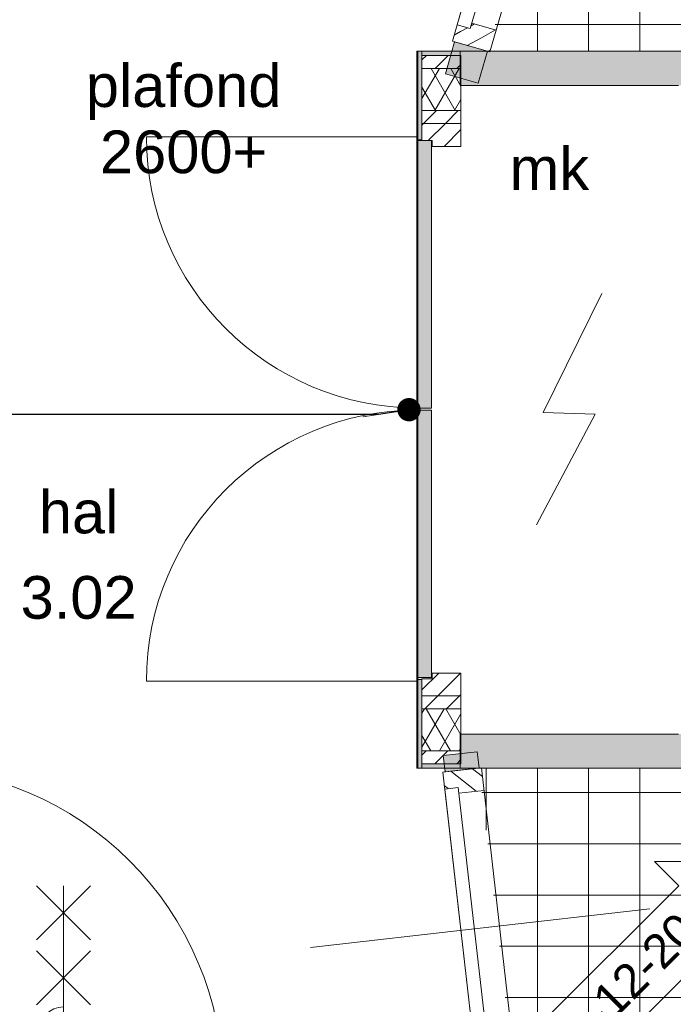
# Model space of a CAD drawing. Extents: x -329828 to 339781, y -55429 to 69176.
# Tile 7 of 140: x -251116 to -249202, y 21050 to 23935. Entities that reach past the tile are written whole.
import ezdxf
from ezdxf.enums import TextEntityAlignment as Align

# ---------------------------------------------------------------- set-up
doc = ezdxf.new("R2010")
doc.units = 0
doc.header["$LTSCALE"] = 50
doc.set_wipeout_variables(frame=1)
for name, pattern in [('_ .', [190, 90, -50, 0, -50]), ('B0701', [117.059997, 77.999997, -39.06]), ('Wipeout_Contour', [1000, 0, -1000])]:
    doc.linetypes.add(name, pattern=pattern)
doc.layers.get('0').update_dxf_attribs({"linetype": 'CONTINUOUS'})
for name, color, linetype in [('0 2D arcering', 7, 'CONTINUOUS'), ('00 Bestaand', 7, 'CONTINUOUS'), ('00 Bestaand 2D arcering', 7, 'CONTINUOUS'), ('00 Bestaand Deuren', 7, 'CONTINUOUS'), ('00 Bestaand Doorsnede-arcering', 7, 'CONTINUOUS'), ('00 Ruimtenummer', 7, 'CONTINUOUS'), ('00 tekst plafond', 7, 'CONTINUOUS'), ('22 Binnenwanden', 7, 'CONTINUOUS'), ('22 Binnenwanden 2D arcering', 7, 'CONTINUOUS'), ('22 Binnenwanden Afdek-arcering', 7, 'CONTINUOUS'), ('22 Binnenwanden Deuren', 7, 'CONTINUOUS'), ('22 Binnenwanden Deurlabels', 7, 'CONTINUOUS'), ('22 Binnenwanden Doorsnede-arcering', 7, 'CONTINUOUS'), ('A Stramien', 7, 'CONTINUOUS'), ('Tekst_dim 1_ 50', 7, 'CONTINUOUS'), ('Tekst_dim 1_ 50 2D arcering', 7, 'CONTINUOUS'), ('WM5448--', 1, 'CONTINUOUS')]:
    doc.layers.add(name, color=color, linetype=linetype)
doc.styles.add('GENERATED_STYLE_1', font='ARIAL.TTF')
doc.styles.get("Standard").update_dxf_attribs({"font": 'ARIAL.TTF'})
doc.dimstyles.new('GENERATED_STYLE__8', dxfattribs={"dimtxt": 0.18, "dimasz": 136.8, "dimexe": 0.18, "dimexo": 0.0625, "dimgap": 0.09, "dimtad": 0, "dimtih": 1, "dimtoh": 1, "dimdec": 4, "dimzin": 0, "dimdsep": 46, "dimtxsty": 'Standard', "dimcen": 0.09, "dimadec": 0, "dimazin": 0, "dimtfac": 1, "dimtdec": 4, "dimtmove": 0, "dimatfit": 3, "dimldrblk": 'ARROWHEAD_11', "dimfxl": 0, "dimtolj": 1, "dimtzin": 0, "dimarcsym": 0})
pattern_1 = [(45, (0, 0), (-31.8198, 31.8198), [])]
pattern_2 = [(45, (-352349.93, 50020.286), (-31.819805, 31.819805), [])]
pattern_3 = [(60, (-352349.93, 50020.286), (-43.30127, 25), []), (120, (-352349.93, 50020.286), (43.30127, 25), [])]

# ---------------------------------------------------------------- blocks, each defined once
blk = doc.blocks.new('D1c 1 zij bu h 15')
at = {"layer": '22 Binnenwanden 2D arcering', "linetype": 'Continuous', "lineweight": 0}
h = blk.add_hatch(dxfattribs=at)
h.set_pattern_fill('12_NAALDHOUT_0002', color=9, style=0, pattern_type=2)
h.set_pattern_definition(pattern_1)
h.paths.add_polyline_path([(-860, 0), (-860, -114), (-826.5, -114), (-826.5, 0)], flags=0)
h = blk.add_hatch(dxfattribs=at)
h.set_pattern_fill('12_NAALDHOUT_0002', color=9, style=0, pattern_type=2)
h.set_pattern_definition(pattern_1)
h.paths.add_polyline_path([(-826.5, 0), (-826.5, -114), (-810, -114), (-810, 0)], flags=0)
h = blk.add_hatch(dxfattribs=at)
h.set_pattern_fill('12_NAALDHOUT_0002', color=9, style=0, pattern_type=2)
h.set_pattern_definition(pattern_1)
h.paths.add_polyline_path([(-810, -74), (-810, 0), (-793, 0), (-793, -74)], flags=0)
h = blk.add_hatch(dxfattribs=at)
h.set_pattern_fill('12_NAALDHOUT_0002', color=9, style=0, pattern_type=2)
h.set_pattern_definition(pattern_1)
h.paths.add_polyline_path([(124, -74), (107, -74), (107, 0), (124, 0)], flags=0)
h = blk.add_hatch(dxfattribs=at)
h.set_pattern_fill('12_NAALDHOUT_0002', color=9, style=0, pattern_type=2)
h.set_pattern_definition(pattern_1)
h.paths.add_polyline_path([(124, 0), (124, -114), (140.5, -114), (140.5, 0)], flags=0)
h = blk.add_hatch(dxfattribs=at)
h.set_pattern_fill('12_NAALDHOUT_0002', color=9, style=0, pattern_type=2)
h.set_pattern_definition(pattern_1)
h.paths.add_polyline_path([(140.5, 0), (140.5, -114), (157, -114), (157, 0)], flags=0)
h = blk.add_hatch(dxfattribs=at)
h.set_pattern_fill('12_NAALDHOUT_0002', color=9, style=0, pattern_type=2)
h.set_pattern_definition(pattern_1)
h.paths.add_polyline_path([(157, -60), (157, 0), (174, 0), (174, -60)], flags=0)
h = blk.add_hatch(dxfattribs=at)
h.set_pattern_fill('12_NAALDHOUT_0002', color=9, style=0, pattern_type=2)
h.set_pattern_definition(pattern_1)
h.paths.add_polyline_path([(810, -60), (793, -60), (793, 0), (810, 0)], flags=0)
h = blk.add_hatch(dxfattribs=at)
h.set_pattern_fill('12_NAALDHOUT_0002', color=9, style=0, pattern_type=2)
h.set_pattern_definition(pattern_1)
h.paths.add_polyline_path([(810, 0), (810, -114), (826.5, -114), (826.5, 0)], flags=0)
h = blk.add_hatch(dxfattribs=at)
h.set_pattern_fill('12_NAALDHOUT_0002', color=9, style=0, pattern_type=2)
h.set_pattern_definition(pattern_1)
h.paths.add_polyline_path([(860, 0), (826.5, 0), (826.5, -114), (860, -114)], flags=0)
at = {"layer": '22 Binnenwanden Deuren', "color": 9, "linetype": 'Continuous', "lineweight": 0}
for p, q in [((-422.2, 429), (-263.8, 587.4)), ((-422.2, 587.4), (-263.8, 429)), ((-343, 587.4), (-343, -701.4)), ((-422.2, 241.7), (-263.8, 400.2)), ((-422.2, 400.2), (-263.8, 241.7)), ((-810, -114), (-810, -1048)), ((-422.2, -352.2), (-263.8, -510.7)), ((-422.2, -510.7), (-263.8, -352.2)), ((-422.2, -701.4), (-263.8, -543)), ((-422.2, -543), (-263.8, -701.4))]:
    blk.add_line(p, q, dxfattribs=at)
at = {"layer": '22 Binnenwanden Deuren', "color": 1, "linetype": 'Continuous', "lineweight": 0}
for p, q in [((-860, 0), (860, 0)), ((-860, 0), (-860, -114)), ((-793, -74), (-793, 0)), ((107, -74), (107, 0)), ((174, -60), (174, 0)), ((793, -60), (793, 0)), ((860, -114), (860, 0)), ((-860, -107), (-860, -7)), ((860, -107), (860, -7)), ((124, -74), (-810, -74)), ((-810, -74), (-810, -114)), ((124, -114), (124, -74)), ((157, -60), (810, -60)), ((157, -114), (157, -60)), ((810, -114), (810, -60)), ((-860, -114), (860, -114)), ((-810, -114), (124, -114))]:
    blk.add_line(p, q, dxfattribs=at)
at = {"layer": '22 Binnenwanden Deuren', "color": 9, "linetype": 'Continuous', "lineweight": 0}
for centre, radius, start, end in [((-343, 160), 72.3, 270, 90), ((-343, 15.3), 72.3, 90, 270), ((-343, -129.3), 72.3, 270, 90), ((-810, -114), 934, 270, 0), ((-343, -274), 72.3, 90, 270)]:
    blk.add_arc(centre, radius, start, end, dxfattribs=at)
blk = doc.blocks.new('Deur en raam marker 15+_3')
at = {"layer": '22 Binnenwanden Deurlabels', "color": 2, "lineweight": 0, "style": 'GENERATED_STYLE_1'}
blk.add_attdef('AC_WIDO_ID', text='', height=125, dxfattribs=at).set_placement((-47.4, -340.6), align=Align.BOTTOM_LEFT)
blk = doc.blocks.new('Wall_1_2', base_point=(9888.6, 20703.3))
at = {"layer": '22 Binnenwanden Doorsnede-arcering', "linetype": 'Continuous', "lineweight": 0}
for points in [[(9888.6, 20803.3), (9888.6, 20703.3), (9959.3, 20703.3), (9959.3, 20803.3)], [(11711, 20803.3), (11679.3, 20803.3), (11679.3, 20703.3), (11711, 20703.3)]]:
    blk.add_hatch(color=255, dxfattribs=at).paths.add_polyline_path(points, flags=0)
at = {"layer": '22 Binnenwanden', "color": 1, "linetype": 'Continuous', "lineweight": 0}
for p, q in [((9959.3, 20803.3), (9888.6, 20803.3)), ((9888.6, 20803.3), (9888.6, 20703.3)), ((9959.3, 20803.3), (9959.3, 20703.3)), ((11679.3, 20803.3), (11679.3, 20703.3)), ((11711, 20803.3), (11679.3, 20803.3)), ((11711, 20703.3), (11711, 20803.3)), ((9888.6, 20703.3), (9959.3, 20703.3)), ((11679.3, 20703.3), (11711, 20703.3))]:
    blk.add_line(p, q, dxfattribs=at)
for p in [(9959.3, 20803.3), (11679.3, 20803.3)]:
    blk.add_point(p, dxfattribs=at)
at = {"layer": '22 Binnenwanden Deuren', "color": 1, "linetype": 'Continuous', "lineweight": 0, "xscale": -1, "zscale": 1000, "rotation": 180}
blk.add_blockref('D1c 1 zij bu h 15', (10819.3, 20696.3), dxfattribs=at)
at = {"layer": '22 Binnenwanden Deurlabels', "color": 9, "linetype": 'Continuous', "lineweight": 0}
ref = blk.add_blockref('Deur en raam marker 15+_3', (10819.3, 20803.3), dxfattribs=at)
ref.add_attrib('AC_WIDO_ID', 'h', dxfattribs={"color": 2, "linetype": 'Continuous', "lineweight": 0, "height": 125, "style": 'GENERATED_STYLE_1'}).set_placement((10771.9, 20462.8), align=Align.BOTTOM_LEFT)
blk = doc.blocks.new('D1a bu h 15')
at = {"layer": '00 Bestaand 2D arcering', "linetype": 'Continuous', "lineweight": 0}
h = blk.add_hatch(dxfattribs=at)
h.set_pattern_fill('12_NAALDHOUT_0002', color=9, style=0, pattern_type=2)
h.set_pattern_definition(pattern_1)
h.paths.add_polyline_path([(-467, 0), (-467, -114), (-433.5, -114), (-433.5, 0)], flags=0)
h = blk.add_hatch(dxfattribs=at)
h.set_pattern_fill('12_NAALDHOUT_0002', color=9, style=0, pattern_type=2)
h.set_pattern_definition(pattern_1)
h.paths.add_polyline_path([(-433.5, 0), (-433.5, -114), (-417, -114), (-417, 0)], flags=0)
h = blk.add_hatch(dxfattribs=at)
h.set_pattern_fill('12_NAALDHOUT_0002', color=9, style=0, pattern_type=2)
h.set_pattern_definition(pattern_1)
h.paths.add_polyline_path([(417, 0), (417, -114), (433.5, -114), (433.5, 0)], flags=0)
h = blk.add_hatch(dxfattribs=at)
h.set_pattern_fill('12_NAALDHOUT_0002', color=9, style=0, pattern_type=2)
h.set_pattern_definition(pattern_1)
h.paths.add_polyline_path([(467, 0), (433.5, 0), (433.5, -114), (467, -114)], flags=0)
h = blk.add_hatch(dxfattribs=at)
h.set_pattern_fill('12_NAALDHOUT_0002', color=9, style=0, pattern_type=2)
h.set_pattern_definition(pattern_1)
h.paths.add_polyline_path([(-417, -40), (-417, -114), (-400, -114), (-400, -40)], flags=0)
h = blk.add_hatch(dxfattribs=at)
h.set_pattern_fill('12_NAALDHOUT_0002', color=9, style=0, pattern_type=2)
h.set_pattern_definition(pattern_1)
h.paths.add_polyline_path([(417, -40), (400, -40), (400, -114), (417, -114)], flags=0)
at = {"layer": '00 Bestaand Deuren', "color": 2, "linetype": 'Continuous', "lineweight": 0}
blk.add_line((0, -557), (0, 443), dxfattribs=at)
at = {"layer": '00 Bestaand Deuren', "color": 1, "linetype": 'Continuous', "lineweight": 0}
for p, q in [((-467, 0), (467, 0)), ((-467, 0), (-467, -114)), ((-417, 0), (417, 0)), ((-417, -40), (-417, 0)), ((417, 0), (417, -40)), ((467, -114), (467, 0)), ((-467, -7), (-467, -107)), ((467, -7), (467, -107)), ((417, -40), (-417, -40)), ((-400, -40), (-400, -114)), ((400, -40), (400, -114)), ((-467, -114), (467, -114))]:
    blk.add_line(p, q, dxfattribs=at)
blk = doc.blocks.new('Wall_2_2', base_point=(11642.6, 23762.7))
at = {"layer": '00 Bestaand Doorsnede-arcering', "linetype": 'Continuous', "lineweight": 0}
for points in [[(11880.5, 24767.2), (11976.6, 24739.4), (12221.9, 25589.3), (12125.8, 25617.1)], [(11594.6, 23776.5), (11690.7, 23748.8), (11717.6, 23842.1), (11621.5, 23869.8)]]:
    blk.add_hatch(color=255, dxfattribs=at).paths.add_polyline_path(points, flags=0)
at = {"layer": '00 Bestaand', "color": 1, "linetype": 'Continuous', "lineweight": 0}
for p, q in [((12125.8, 25617.1), (11880.5, 24767.2)), ((12221.9, 25589.3), (12125.8, 25617.1)), ((11976.6, 24739.4), (12221.9, 25589.3)), ((11880.5, 24767.2), (11976.6, 24739.4)), ((11621.5, 23869.8), (11594.6, 23776.5)), ((11621.5, 23869.8), (11717.6, 23842.1)), ((11690.7, 23748.8), (11717.6, 23842.1)), ((11594.6, 23776.5), (11690.7, 23748.8))]:
    blk.add_line(p, q, dxfattribs=at)
for p in [(11880.5, 24767.2), (11621.5, 23869.8)]:
    blk.add_point(p, dxfattribs=at)
at = {"layer": '00 Bestaand Deuren', "color": 1, "linetype": 'Continuous', "lineweight": 0, "xscale": -1, "zscale": 1000, "rotation": 73.90020166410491}
blk.add_blockref('D1a bu h 15', (11744.3, 24320.4), dxfattribs=at)
blk = doc.blocks.new('D1a bu h 15_6')
at = {"layer": '00 Bestaand 2D arcering', "linetype": 'Continuous', "lineweight": 0}
h = blk.add_hatch(dxfattribs=at)
h.set_pattern_fill('12_NAALDHOUT_0002', color=9, style=0, pattern_type=2)
h.set_pattern_definition(pattern_1)
h.paths.add_polyline_path([(-467, 0), (-467, -114), (-433.5, -114), (-433.5, 0)], flags=0)
h = blk.add_hatch(dxfattribs=at)
h.set_pattern_fill('12_NAALDHOUT_0002', color=9, style=0, pattern_type=2)
h.set_pattern_definition(pattern_1)
h.paths.add_polyline_path([(-433.5, 0), (-433.5, -114), (-417, -114), (-417, 0)], flags=0)
h = blk.add_hatch(dxfattribs=at)
h.set_pattern_fill('12_NAALDHOUT_0002', color=9, style=0, pattern_type=2)
h.set_pattern_definition(pattern_1)
h.paths.add_polyline_path([(417, 0), (417, -114), (433.5, -114), (433.5, 0)], flags=0)
h = blk.add_hatch(dxfattribs=at)
h.set_pattern_fill('12_NAALDHOUT_0002', color=9, style=0, pattern_type=2)
h.set_pattern_definition(pattern_1)
h.paths.add_polyline_path([(467, 0), (433.5, 0), (433.5, -114), (467, -114)], flags=0)
h = blk.add_hatch(dxfattribs=at)
h.set_pattern_fill('12_NAALDHOUT_0002', color=9, style=0, pattern_type=2)
h.set_pattern_definition(pattern_1)
h.paths.add_polyline_path([(-417, -40), (-417, -114), (-400, -114), (-400, -40)], flags=0)
h = blk.add_hatch(dxfattribs=at)
h.set_pattern_fill('12_NAALDHOUT_0002', color=9, style=0, pattern_type=2)
h.set_pattern_definition(pattern_1)
h.paths.add_polyline_path([(417, -40), (400, -40), (400, -114), (417, -114)], flags=0)
at = {"layer": '00 Bestaand Deuren', "color": 2, "linetype": 'Continuous', "lineweight": 0}
blk.add_line((0, -557), (0, 443), dxfattribs=at)
at = {"layer": '00 Bestaand Deuren', "color": 1, "linetype": 'Continuous', "lineweight": 0}
for p, q in [((-467, 0), (467, 0)), ((-467, 0), (-467, -114)), ((-417, 0), (417, 0)), ((-417, -40), (-417, 0)), ((417, 0), (417, -40)), ((467, -114), (467, 0)), ((-467, -7), (-467, -107)), ((467, -7), (467, -107)), ((417, -40), (-417, -40)), ((-400, -40), (-400, -114)), ((400, -40), (400, -114)), ((-467, -114), (467, -114))]:
    blk.add_line(p, q, dxfattribs=at)
blk = doc.blocks.new('Wall_114_2', base_point=(11813.7, 20244.9))
at = {"layer": '00 Bestaand Doorsnede-arcering', "linetype": 'Continuous', "lineweight": 0}
for points in [[(11687.5, 21790.3), (11588.1, 21778.9), (11593.6, 21731.3), (11692.9, 21742.7)], [(11699.6, 20803.3), (11768.3, 20202.1), (11859.1, 20287.7), (11798.9, 20814.7)]]:
    blk.add_hatch(color=255, dxfattribs=at).paths.add_polyline_path(points, flags=0)
at = {"layer": '00 Bestaand', "color": 1, "linetype": 'Continuous', "lineweight": 0}
for p, q in [((11687.5, 21790.3), (11588.1, 21778.9)), ((11588.1, 21778.9), (11593.6, 21731.3)), ((11692.9, 21742.7), (11687.5, 21790.3)), ((11593.6, 21731.3), (11692.9, 21742.7)), ((11699.6, 20803.3), (11798.9, 20814.7)), ((11699.6, 20803.3), (11768.3, 20202.1)), ((11859.1, 20287.7), (11798.9, 20814.7))]:
    blk.add_line(p, q, dxfattribs=at)
for p in [(11593.6, 21731.3), (11699.6, 20803.3)]:
    blk.add_point(p, dxfattribs=at)
at = {"layer": '00 Bestaand Deuren', "color": 1, "linetype": 'Continuous', "lineweight": 0, "zscale": 1000, "rotation": 96.51743171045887}
blk.add_blockref('D1a bu h 15_6', (11639.6, 21266.5), dxfattribs=at)
blk = doc.blocks.new('D1a bu h 15_7')
at = {"layer": '00 Bestaand 2D arcering', "linetype": 'Continuous', "lineweight": 0}
h = blk.add_hatch(dxfattribs=at)
h.set_pattern_fill('12_NAALDHOUT_0002', color=9, style=0, pattern_type=2)
h.set_pattern_definition(pattern_1)
h.paths.add_polyline_path([(-467, 0), (-467, -114), (-433.5, -114), (-433.5, 0)], flags=0)
h = blk.add_hatch(dxfattribs=at)
h.set_pattern_fill('12_NAALDHOUT_0002', color=9, style=0, pattern_type=2)
h.set_pattern_definition(pattern_1)
h.paths.add_polyline_path([(-433.5, 0), (-433.5, -114), (-417, -114), (-417, 0)], flags=0)
h = blk.add_hatch(dxfattribs=at)
h.set_pattern_fill('12_NAALDHOUT_0002', color=9, style=0, pattern_type=2)
h.set_pattern_definition(pattern_1)
h.paths.add_polyline_path([(-417, -74), (-417, 0), (-400, 0), (-400, -74)], flags=0)
h = blk.add_hatch(dxfattribs=at)
h.set_pattern_fill('12_NAALDHOUT_0002', color=9, style=0, pattern_type=2)
h.set_pattern_definition(pattern_1)
h.paths.add_polyline_path([(417, -74), (400, -74), (400, 0), (417, 0)], flags=0)
h = blk.add_hatch(dxfattribs=at)
h.set_pattern_fill('12_NAALDHOUT_0002', color=9, style=0, pattern_type=2)
h.set_pattern_definition(pattern_1)
h.paths.add_polyline_path([(417, 0), (417, -114), (433.5, -114), (433.5, 0)], flags=0)
h = blk.add_hatch(dxfattribs=at)
h.set_pattern_fill('12_NAALDHOUT_0002', color=9, style=0, pattern_type=2)
h.set_pattern_definition(pattern_1)
h.paths.add_polyline_path([(467, 0), (433.5, 0), (433.5, -114), (467, -114)], flags=0)
at = {"layer": '00 Bestaand Deuren', "color": 2, "linetype": 'Continuous', "lineweight": 0}
blk.add_line((0, -557), (0, 443), dxfattribs=at)
at = {"layer": '00 Bestaand Deuren', "color": 1, "linetype": 'Continuous', "lineweight": 0}
for p, q in [((-467, 0), (467, 0)), ((-467, 0), (-467, -114)), ((-400, -74), (-400, 0)), ((400, -74), (400, 0)), ((467, -114), (467, 0)), ((-467, -7), (-467, -107)), ((467, -7), (467, -107)), ((417, -74), (-417, -74)), ((-417, -74), (-417, -114)), ((417, -114), (417, -74)), ((-467, -114), (467, -114)), ((-417, -114), (417, -114))]:
    blk.add_line(p, q, dxfattribs=at)
blk = doc.blocks.new('Wall_115_2', base_point=(13877.3, 21842.1))
at = {"layer": '00 Bestaand Doorsnede-arcering', "linetype": 'Continuous', "lineweight": 0}
for points in [[(11637.8, 21842.1), (11637.8, 21742.1), (12377.3, 21742.1), (12377.3, 21842.1)], [(13827.3, 21842.1), (13311.3, 21842.1), (13311.3, 21742.1), (13827.3, 21742.1)]]:
    blk.add_hatch(color=255, dxfattribs=at).paths.add_polyline_path(points, flags=0)
at = {"layer": '00 Bestaand', "color": 1, "linetype": 'Continuous', "lineweight": 0}
for p, q in [((12277.3, 21842.1), (11637.8, 21842.1)), ((11637.8, 21842.1), (11637.8, 21742.1)), ((12377.3, 21742.1), (12377.3, 21842.1)), ((13311.3, 21742.1), (13311.3, 21842.1)), ((13497.3, 21842.1), (13311.3, 21842.1)), ((13827.3, 21842.1), (13597.3, 21842.1)), ((11637.8, 21742.1), (12377.3, 21742.1)), ((13311.3, 21742.1), (13827.3, 21742.1))]:
    blk.add_line(p, q, dxfattribs=at)
for p in [(12377.3, 21742.1), (13311.3, 21742.1)]:
    blk.add_point(p, dxfattribs=at)
at = {"layer": '00 Bestaand Deuren', "color": 1, "linetype": 'Continuous', "lineweight": 0, "zscale": 1000, "rotation": 180}
blk.add_blockref('D1a bu h 15_7', (12844.3, 21735.1), dxfattribs=at)
blk = doc.blocks.new('D1a bu h 15_8')
at = {"layer": '00 Bestaand 2D arcering', "linetype": 'Continuous', "lineweight": 0}
h = blk.add_hatch(dxfattribs=at)
h.set_pattern_fill('12_NAALDHOUT_0002', color=9, style=0, pattern_type=2)
h.set_pattern_definition(pattern_1)
h.paths.add_polyline_path([(-467, 0), (-467, -114), (-433.5, -114), (-433.5, 0)], flags=0)
h = blk.add_hatch(dxfattribs=at)
h.set_pattern_fill('12_NAALDHOUT_0002', color=9, style=0, pattern_type=2)
h.set_pattern_definition(pattern_1)
h.paths.add_polyline_path([(-433.5, 0), (-433.5, -114), (-417, -114), (-417, 0)], flags=0)
h = blk.add_hatch(dxfattribs=at)
h.set_pattern_fill('12_NAALDHOUT_0002', color=9, style=0, pattern_type=2)
h.set_pattern_definition(pattern_1)
h.paths.add_polyline_path([(-417, -74), (-417, 0), (-400, 0), (-400, -74)], flags=0)
h = blk.add_hatch(dxfattribs=at)
h.set_pattern_fill('12_NAALDHOUT_0002', color=9, style=0, pattern_type=2)
h.set_pattern_definition(pattern_1)
h.paths.add_polyline_path([(417, -74), (400, -74), (400, 0), (417, 0)], flags=0)
h = blk.add_hatch(dxfattribs=at)
h.set_pattern_fill('12_NAALDHOUT_0002', color=9, style=0, pattern_type=2)
h.set_pattern_definition(pattern_1)
h.paths.add_polyline_path([(417, 0), (417, -114), (433.5, -114), (433.5, 0)], flags=0)
h = blk.add_hatch(dxfattribs=at)
h.set_pattern_fill('12_NAALDHOUT_0002', color=9, style=0, pattern_type=2)
h.set_pattern_definition(pattern_1)
h.paths.add_polyline_path([(467, 0), (433.5, 0), (433.5, -114), (467, -114)], flags=0)
at = {"layer": '00 Bestaand Deuren', "color": 2, "linetype": 'Continuous', "lineweight": 0}
blk.add_line((0, -557), (0, 443), dxfattribs=at)
at = {"layer": '00 Bestaand Deuren', "color": 1, "linetype": 'Continuous', "lineweight": 0}
for p, q in [((-467, 0), (467, 0)), ((-467, 0), (-467, -114)), ((-400, -74), (-400, 0)), ((400, -74), (400, 0)), ((467, -114), (467, 0)), ((-467, -7), (-467, -107)), ((467, -7), (467, -107)), ((417, -74), (-417, -74)), ((-417, -74), (-417, -114)), ((417, -114), (417, -74)), ((-467, -114), (467, -114)), ((-417, -114), (417, -114))]:
    blk.add_line(p, q, dxfattribs=at)
blk = doc.blocks.new('Wall_117_2', base_point=(11637.8, 23742.1))
at = {"layer": '00 Bestaand Doorsnede-arcering', "linetype": 'Continuous', "lineweight": 0}
for points in [[(11637.8, 23842.1), (11637.8, 23742.1), (12377.3, 23742.1), (12377.3, 23842.1)], [(13827.3, 23842.1), (13311.3, 23842.1), (13311.3, 23742.1), (13827.3, 23742.1)]]:
    blk.add_hatch(color=255, dxfattribs=at).paths.add_polyline_path(points, flags=0)
at = {"layer": '00 Bestaand', "color": 1, "linetype": 'Continuous', "lineweight": 0}
for p, q in [((12377.3, 23842.1), (11637.8, 23842.1)), ((11637.8, 23842.1), (11637.8, 23742.1)), ((12377.3, 23842.1), (12377.3, 23742.1)), ((13311.3, 23842.1), (13311.3, 23742.1)), ((13827.3, 23842.1), (13311.3, 23842.1)), ((11637.8, 23742.1), (12277.3, 23742.1)), ((13311.3, 23742.1), (13497.3, 23742.1)), ((13597.3, 23742.1), (13827.3, 23742.1))]:
    blk.add_line(p, q, dxfattribs=at)
for p in [(12377.3, 23842.1), (13311.3, 23842.1)]:
    blk.add_point(p, dxfattribs=at)
at = {"layer": '00 Bestaand Deuren', "color": 1, "linetype": 'Continuous', "lineweight": 0, "zscale": 1000}
blk.add_blockref('D1a bu h 15_8', (12844.3, 23849.1), dxfattribs=at)
blk = doc.blocks.new('Wall_122_2', base_point=(11513.4, 23842.1))
at = {"layer": '22 Binnenwanden Doorsnede-arcering', "linetype": 'Continuous', "lineweight": 0}
blk.add_hatch(color=9, dxfattribs=at).paths.add_polyline_path([(11525.9, 23829.6), (11637.8, 23829.6), (11637.8, 23842.1), (11513.4, 23842.1)], flags=0)
at = {"layer": '22 Binnenwanden', "color": 1, "linetype": 'Continuous', "lineweight": 0}
for p, q in [((11637.8, 23842.1), (11513.4, 23842.1)), ((11525.9, 23829.6), (11637.8, 23829.6)), ((11637.8, 23829.6), (11637.8, 23842.1))]:
    blk.add_line(p, q, dxfattribs=at)
blk = doc.blocks.new('Wall_123_2', base_point=(11513.4, 22797))
at = {"layer": '22 Binnenwanden Doorsnede-arcering', "linetype": 'Continuous', "lineweight": 0}
blk.add_hatch(color=9, dxfattribs=at).paths.add_polyline_path([(11553.4, 22797), (11553.4, 23580.5), (11513.4, 23580.5), (11513.4, 22797)], flags=0)
at = {"layer": '22 Binnenwanden', "color": 1, "linetype": 'Continuous', "lineweight": 0}
for p, q in [((11553.4, 23580.5), (11513.4, 23580.5)), ((11513.4, 23580.5), (11513.4, 22797)), ((11553.4, 22797), (11553.4, 23580.5)), ((11513.4, 22797), (11553.4, 22797))]:
    blk.add_line(p, q, dxfattribs=at)
blk = doc.blocks.new('Wall_124_2', base_point=(11513.4, 22008))
at = {"layer": '22 Binnenwanden Doorsnede-arcering', "linetype": 'Continuous', "lineweight": 0}
blk.add_hatch(color=9, dxfattribs=at).paths.add_polyline_path([(11553.4, 22008), (11553.4, 22791), (11513.4, 22791), (11513.4, 22008)], flags=0)
at = {"layer": '22 Binnenwanden', "color": 1, "linetype": 'Continuous', "lineweight": 0}
for p, q in [((11553.4, 22791), (11513.4, 22791)), ((11513.4, 22791), (11513.4, 22008)), ((11553.4, 22008), (11553.4, 22791)), ((11513.4, 22008), (11553.4, 22008))]:
    blk.add_line(p, q, dxfattribs=at)
blk = doc.blocks.new('Wall_125_2', base_point=(11513.4, 23582.5))
at = {"layer": '22 Binnenwanden Doorsnede-arcering', "linetype": 'Continuous', "lineweight": 0}
blk.add_hatch(color=9, dxfattribs=at).paths.add_polyline_path([(11525.9, 23582.5), (11525.9, 23829.6), (11513.4, 23842.1), (11513.4, 23582.5)], flags=0)
at = {"layer": '22 Binnenwanden', "color": 1, "linetype": 'Continuous', "lineweight": 0}
for p, q in [((11513.4, 23842.1), (11513.4, 23582.5)), ((11525.9, 23582.5), (11525.9, 23829.6)), ((11513.4, 23582.5), (11525.9, 23582.5))]:
    blk.add_line(p, q, dxfattribs=at)
blk = doc.blocks.new('Wall_126_2', base_point=(11513.4, 21742.1))
at = {"layer": '22 Binnenwanden Doorsnede-arcering', "linetype": 'Continuous', "lineweight": 0}
blk.add_hatch(color=9, dxfattribs=at).paths.add_polyline_path([(11513.4, 21742.1), (11637.8, 21742.1), (11637.8, 21754.6), (11525.9, 21754.6)], flags=0)
at = {"layer": '22 Binnenwanden', "color": 1, "linetype": 'Continuous', "lineweight": 0}
for p, q in [((11637.8, 21754.6), (11525.9, 21754.6)), ((11637.8, 21742.1), (11637.8, 21754.6)), ((11513.4, 21742.1), (11637.8, 21742.1))]:
    blk.add_line(p, q, dxfattribs=at)
blk = doc.blocks.new('Wall_127_2', base_point=(11513.4, 22001.6))
at = {"layer": '22 Binnenwanden Doorsnede-arcering', "linetype": 'Continuous', "lineweight": 0}
blk.add_hatch(color=9, dxfattribs=at).paths.add_polyline_path([(11513.4, 22001.6), (11513.4, 21742.1), (11525.9, 21754.6), (11525.9, 22001.6)], flags=0)
at = {"layer": '22 Binnenwanden', "color": 1, "linetype": 'Continuous', "lineweight": 0}
for p, q in [((11513.4, 22001.6), (11513.4, 21742.1)), ((11525.9, 22001.6), (11513.4, 22001.6)), ((11525.9, 21754.6), (11525.9, 22001.6))]:
    blk.add_line(p, q, dxfattribs=at)
blk = doc.blocks.new('Wall_128_2', base_point=(11513.4, 22797))
at = {"layer": '22 Binnenwanden', "color": 9, "linetype": 'B0701', "lineweight": 0}
for p, q in [((11553.4, 23580.5), (11513.4, 23580.5)), ((11513.4, 23580.5), (11513.4, 22797)), ((11553.4, 22797), (11553.4, 23580.5)), ((11513.4, 22797), (11553.4, 22797))]:
    blk.add_line(p, q, dxfattribs=at)
blk = doc.blocks.new('Wall_129_2', base_point=(11513.4, 22008))
at = {"layer": '22 Binnenwanden', "color": 9, "linetype": 'B0701', "lineweight": 0}
for p, q in [((11553.4, 22791), (11513.4, 22791)), ((11513.4, 22791), (11513.4, 22008)), ((11553.4, 22008), (11553.4, 22791)), ((11513.4, 22008), (11553.4, 22008))]:
    blk.add_line(p, q, dxfattribs=at)
blk = doc.blocks.new('Wall_130_2', base_point=(11513.4, 22001.6))
at = {"layer": '22 Binnenwanden', "color": 9, "linetype": 'B0701', "lineweight": 0}
for p, q in [((11513.4, 22001.6), (11513.4, 21742.1)), ((11525.9, 22001.6), (11513.4, 22001.6)), ((11525.9, 21742.1), (11525.9, 22001.6)), ((11513.4, 21742.1), (11525.9, 21742.1))]:
    blk.add_line(p, q, dxfattribs=at)
blk = doc.blocks.new('Wall_131_2', base_point=(11513.4, 23582.5))
at = {"layer": '22 Binnenwanden', "color": 9, "linetype": 'B0701', "lineweight": 0}
for p, q in [((11525.9, 23842.1), (11513.4, 23842.1)), ((11513.4, 23842.1), (11513.4, 23582.5)), ((11525.9, 23582.5), (11525.9, 23842.1)), ((11513.4, 23582.5), (11525.9, 23582.5))]:
    blk.add_line(p, q, dxfattribs=at)
blk = doc.blocks.new('Wall_132_2', base_point=(11510.4, 23812.1))
at = {"layer": '22 Binnenwanden Doorsnede-arcering', "linetype": 'Continuous', "lineweight": 0}
blk.add_hatch(color=9, dxfattribs=at).paths.add_polyline_path([(11513.4, 23812.1), (11513.4, 23842.1), (11510.4, 23842.1), (11510.4, 23812.1)], flags=0)
at = {"layer": '22 Binnenwanden', "color": 1, "linetype": 'Continuous', "lineweight": 0}
for p, q in [((11513.4, 23842.1), (11510.4, 23842.1)), ((11510.4, 23842.1), (11510.4, 23812.1)), ((11513.4, 23812.1), (11513.4, 23842.1))]:
    blk.add_line(p, q, dxfattribs=at)
blk = doc.blocks.new('Wall_133_2', base_point=(11510.4, 21742.1))
at = {"layer": '22 Binnenwanden Doorsnede-arcering', "linetype": 'Continuous', "lineweight": 0}
blk.add_hatch(color=9, dxfattribs=at).paths.add_polyline_path([(11513.4, 21742.1), (11513.4, 21772.1), (11510.4, 21772.1), (11510.4, 21742.1)], flags=0)
at = {"layer": '22 Binnenwanden', "color": 1, "linetype": 'Continuous', "lineweight": 0}
for p, q in [((11510.4, 21772.1), (11510.4, 21742.1)), ((11513.4, 21742.1), (11513.4, 21772.1)), ((11510.4, 21742.1), (11513.4, 21742.1))]:
    blk.add_line(p, q, dxfattribs=at)
blk = doc.blocks.new('Wall_134_2', base_point=(11510.4, 21772.1))
at = {"color": 254, "linetype": 'Wipeout_Contour', "lineweight": 0, "ltscale": 102153.830184}
blk.add_wipeout([(11513.4, 21772.1), (11513.4, 23812.1), (11510.4, 23812.1), (11510.4, 21772.1)], dxfattribs=at).dxf.layer = '22 Binnenwanden Afdek-arcering'
at = {"layer": '22 Binnenwanden', "color": 1, "linetype": 'Continuous', "lineweight": 0}
for p, q in [((11510.4, 23812.1), (11510.4, 21772.1)), ((11513.4, 21772.1), (11513.4, 23812.1))]:
    blk.add_line(p, q, dxfattribs=at)
blk = doc.blocks.new('2D Wijzigingspijl 15+[3]_2', base_point=(12490.1, 21468.4))
at = {"color": 1, "linetype": 'Continuous', "lineweight": 0}
for p, q in [((12490.1, 21468.4), (12207.2, 21468.4)), ((12207.2, 21468.4), (12277.9, 21397.7)), ((12490.1, 21185.6), (12490.1, 21468.4)), ((12277.9, 21397.7), (11870, 20989.8)), ((12011.5, 20848.4), (12419.4, 21256.3)), ((12419.4, 21256.3), (12490.1, 21185.6))]:
    blk.add_line(p, q, dxfattribs=at)
blk.add_arc((11940.7, 20919.1), 100, 135, 315, dxfattribs=at)
at = {"color": 2, "lineweight": 0, "insert": (12415.9, 21401.1), "char_height": 100, "attachment_point": 6, "rotation": 45, "style": 'GENERATED_STYLE_1'}
blk.add_mtext('{ 23-12-2011}', dxfattribs=at)
blk = doc.blocks.new('ARROWHEAD_11')
at = {"color": 0, "linetype": 'Continuous', "lineweight": 0}
blk.add_line((0, 0), (-1, 0), dxfattribs=at)
at = {"color": 0, "linetype": 'Continuous', "lineweight": 0, "const_width": 0.25, "flags": 128}
blk.add_lwpolyline([(-0.125, 0, 1), (0.125, 0, 1)], format="xyb", close=True, dxfattribs=at)
blk = doc.blocks.new('2D Draairichting 15+')
at = {"color": 9, "linetype": 'Continuous', "lineweight": 0}
blk.add_line((0, 0), (0, 794.5), dxfattribs=at)
blk.add_arc((0, 0), 794.5, 0, 90, dxfattribs=at)
blk = doc.blocks.new('2D Draairichting 15+_2')
at = {"color": 9, "linetype": 'Continuous', "lineweight": 0}
blk.add_line((0, 0), (0, 794.5), dxfattribs=at)
blk.add_arc((0, 0), 794.5, 0, 90, dxfattribs=at)
blk = doc.blocks.new('fdsdfh')
at = {"layer": 'Tekst_dim 1_ 50 2D arcering', "linetype": 'Continuous', "lineweight": 0}
h = blk.add_hatch(dxfattribs=at)
h.set_pattern_fill('RASTER_150_0002', color=252, style=0, pattern_type=2)
h.set_pattern_definition([(0, (-352349.93, 50020.29), (0, 150), []), (90, (-352349.93, 50020.29), (-150, 0), [])])
h.paths.add_polyline_path([(-339972.6, 71762.2), (-340657, 71762.9), (-340490.8, 70308), (-339322.6, 70103.1), (-339322.6, 70274.6), (-338522.6, 70274.6), (-338522.6, 71862.4), (-338852.6, 71862.4), (-338852.6, 73862.4), (-338422.6, 73862.4), (-338422.6, 75290.3), (-340128, 75609.6), (-340632.3, 73862.4), (-339972.6, 73862.4)], flags=0)
at = {"color": 1, "linetype": 'Continuous', "lineweight": 0, "flags": 128}
blk.add_lwpolyline([(-340297.2, 73152.5), (-340469.1, 72803.8), (-340316.9, 72798.9), (-340488.8, 72474.7)], dxfattribs=at)
at = {"layer": 'A Stramien', "color": 9, "linetype": '_ .', "lineweight": 0, "flags": 128}
blk.add_lwpolyline([(-305728.9, 70399.7), (-323967.9, 67595.6, -0.123), (-351352.6, 71777.4)], format="xyb", dxfattribs=at)
at = {"color": 1, "linetype": 'Continuous', "lineweight": 0}
blk.add_blockref('2D Wijzigingspijl 15+[3]_2', (-339859.9, 71488.7), dxfattribs=at)
at = {"layer": '00 Bestaand', "color": 1, "lineweight": 0}
for name, p in [('Wall_2_2', (-340707.3, 73782.9)), ('Wall_117_2', (-340712.1, 73762.4)), ('Wall_115_2', (-338472.6, 71862.4)), ('Wall_114_2', (-340536.2, 70265.2))]:
    blk.add_blockref(name, p, dxfattribs=at)
at = {"layer": '22 Binnenwanden', "color": 1, "lineweight": 0}
for name, p in [('Wall_132_2', (-340839.6, 73832.4)), ('Wall_122_2', (-340836.6, 73862.4)), ('Wall_125_2', (-340836.6, 73602.8)), ('Wall_131_2', (-340836.6, 73602.8)), ('Wall_123_2', (-340836.6, 72817.3)), ('Wall_128_2', (-340836.6, 72817.3)), ('Wall_124_2', (-340836.6, 72028.3)), ('Wall_129_2', (-340836.6, 72028.3)), ('Wall_127_2', (-340836.6, 72021.9)), ('Wall_130_2', (-340836.6, 72021.9)), ('Wall_133_2', (-340839.6, 71762.4)), ('Wall_1_2', (-342461.3, 70723.6)), ('Wall_126_2', (-340836.6, 71762.4))]:
    blk.add_blockref(name, p, dxfattribs=at)
at = {"layer": '00 Ruimtenummer', "color": 2, "linetype": 'Continuous', "lineweight": 0, "insert": (-341829.5, 72261.7), "char_height": 125, "attachment_point": 5, "style": 'GENERATED_STYLE_1'}
blk.add_mtext('{3.02}', dxfattribs=at)
at = {"layer": '00 tekst plafond', "color": 1, "linetype": 'Continuous', "lineweight": 0, "insert": (-341522, 73663.9), "char_height": 125, "attachment_point": 5, "line_spacing_factor": 0.930826, "style": 'GENERATED_STYLE_1'}
blk.add_mtext('{plafond\\P2600+}', dxfattribs=at)
at = {"layer": 'Tekst_dim 1_ 50', "color": 1, "linetype": 'Continuous', "lineweight": 0, "char_height": 125, "attachment_point": 5, "style": 'GENERATED_STYLE_1'}
for s, insert in [('{mk}', (-340451.2, 73518.9)), ('{hal}', (-341829.5, 72511.8))]:
    blk.add_mtext(s, dxfattribs=dict(at, insert=insert))
at = {"layer": 'Tekst_dim 1_ 50', "color": 1, "linetype": 'Continuous', "lineweight": 0, "annotation_type": 0, "has_hookline": 1, "hookline_direction": 1, "text_width": 2132.2}
blk.add_leader([(-340862.1, 72812.4), (-340951.9, 72798.8), (-346287, 72798.8)], dimstyle='GENERATED_STYLE__8', dxfattribs=at)
at = {"layer": '22 Binnenwanden', "color": 1, "lineweight": 0}
blk.add_blockref('Wall_134_2', (-340839.6, 71792.4), dxfattribs=at)
at = {"layer": '0 2D arcering', "linetype": 'Continuous', "lineweight": 0}
h = blk.add_hatch(dxfattribs=at)
h.set_pattern_fill('12_NAALDHOUT_0002', color=252, style=0, pattern_type=2)
h.set_pattern_definition(pattern_2)
h.paths.add_polyline_path([(-340710.1, 73811.9), (-340710.1, 73849.9), (-340824.1, 73849.9), (-340824.1, 73811.9)])
h = blk.add_hatch(dxfattribs=at)
h.set_pattern_fill('13_ISOLATIE_50_0002', color=252, style=0, pattern_type=2)
h.set_pattern_definition(pattern_3)
h.paths.add_polyline_path([(-340710.1, 73688.9), (-340710.1, 73811.9), (-340824.1, 73811.9), (-340824.1, 73688.9)])
h = blk.add_hatch(dxfattribs=at)
h.set_pattern_fill('12_NAALDHOUT_0002', color=252, style=0, pattern_type=2)
h.set_pattern_definition(pattern_2)
h.paths.add_polyline_path([(-340710.1, 73650.9), (-340710.1, 73688.9), (-340824.1, 73688.9), (-340824.1, 73650.9)])
h = blk.add_hatch(dxfattribs=at)
h.set_pattern_fill('12_NAALDHOUT_0002', color=252, style=0, pattern_type=2)
h.set_pattern_definition(pattern_2)
h.paths.add_polyline_path([(-340710.1, 73650.9), (-340710.1, 73583.9), (-340794.6, 73583.9), (-340794.6, 73600.9), (-340824.1, 73600.9), (-340824.1, 73650.9)])
h = blk.add_hatch(dxfattribs=at)
h.set_pattern_fill('12_NAALDHOUT_0002', color=252, style=0, pattern_type=2)
h.set_pattern_definition(pattern_2)
h.paths.add_polyline_path([(-340710.1, 71973.9), (-340710.1, 72040.9), (-340794.6, 72040.9), (-340794.6, 72023.9), (-340824.1, 72023.9), (-340824.1, 71973.9)])
h = blk.add_hatch(dxfattribs=at)
h.set_pattern_fill('12_NAALDHOUT_0002', color=252, style=0, pattern_type=2)
h.set_pattern_definition(pattern_2)
h.paths.add_polyline_path([(-340710.1, 71973.9), (-340710.1, 71935.9), (-340824.1, 71935.9), (-340824.1, 71973.9)])
h = blk.add_hatch(dxfattribs=at)
h.set_pattern_fill('13_ISOLATIE_50_0002', color=252, style=0, pattern_type=2)
h.set_pattern_definition(pattern_3)
h.paths.add_polyline_path([(-340710.1, 71935.9), (-340710.1, 71812.9), (-340824.1, 71812.9), (-340824.1, 71935.9)])
h = blk.add_hatch(dxfattribs=at)
h.set_pattern_fill('12_NAALDHOUT_0002', color=252, style=0, pattern_type=2)
h.set_pattern_definition(pattern_2)
h.paths.add_polyline_path([(-340710.1, 71812.9), (-340710.1, 71774.9), (-340824.1, 71774.9), (-340824.1, 71812.9)])
at = {"layer": '0 2D arcering', "color": 1, "linetype": 'Continuous', "lineweight": 0, "flags": 128}
for points in [[(-340710.1, 73811.9), (-340710.1, 73849.9), (-340824.1, 73849.9), (-340824.1, 73811.9)], [(-340710.1, 73688.9), (-340710.1, 73811.9), (-340824.1, 73811.9), (-340824.1, 73688.9)], [(-340710.1, 73650.9), (-340710.1, 73688.9), (-340824.1, 73688.9), (-340824.1, 73650.9)], [(-340710.1, 73650.9), (-340710.1, 73583.9), (-340794.6, 73583.9), (-340794.6, 73600.9), (-340824.1, 73600.9), (-340824.1, 73650.9)], [(-340710.1, 71973.9), (-340710.1, 72040.9), (-340794.6, 72040.9), (-340794.6, 72023.9), (-340824.1, 72023.9), (-340824.1, 71973.9)], [(-340710.1, 71973.9), (-340710.1, 71935.9), (-340824.1, 71935.9), (-340824.1, 71973.9)], [(-340710.1, 71935.9), (-340710.1, 71812.9), (-340824.1, 71812.9), (-340824.1, 71935.9)], [(-340710.1, 71812.9), (-340710.1, 71774.9), (-340824.1, 71774.9), (-340824.1, 71812.9)]]:
    blk.add_lwpolyline(points, close=True, dxfattribs=at)
at = {"layer": 'A Stramien', "color": 9, "linetype": '_ .', "lineweight": 0, "flags": 128}
blk.add_lwpolyline([(-305728.9, 72199.7), (-323977.9, 69395.6, -0.123), (-351351.8, 73578.1)], format="xyb", dxfattribs=at)
at = {"color": 1, "linetype": 'Continuous', "lineweight": 0, "xscale": -1, "zscale": 1000, "rotation": 90}
blk.add_blockref('2D Draairichting 15+', (-340836.6, 73611.8), dxfattribs=at)
at = {"color": 1, "linetype": 'Continuous', "lineweight": 0, "zscale": 1000, "rotation": 90}
blk.add_blockref('2D Draairichting 15+_2', (-340836.6, 72016.8), dxfattribs=at)

msp = doc.modelspace()

# ---------------------------------------------------------------- block references
at = {"layer": 'WM5448--'}
msp.add_blockref('fdsdfh', (90886.3, -50020.3), dxfattribs=at)

doc.saveas('drawing.dxf')
